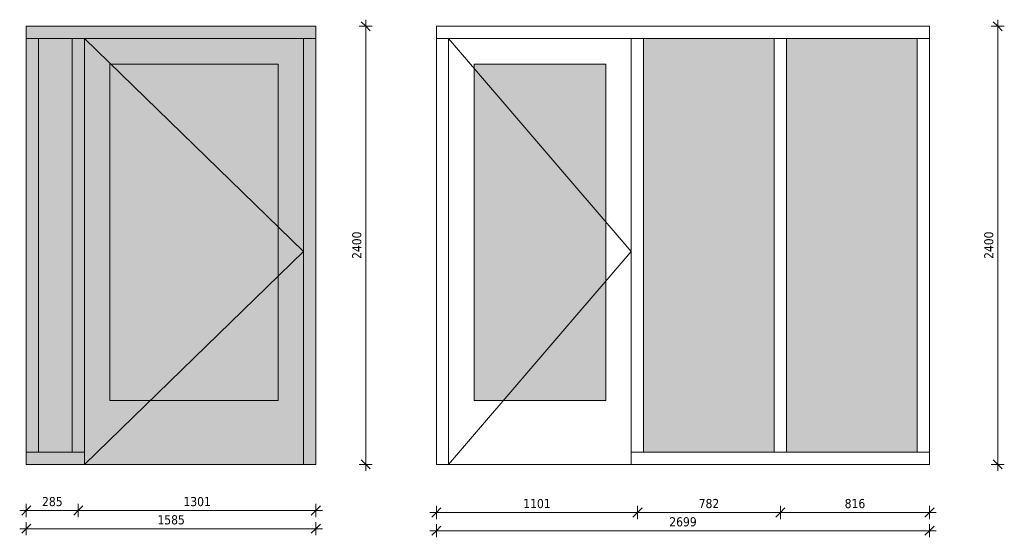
# Model space of a CAD drawing. Header units: millimetres. Extents: x 28714 to 120190, y -32637 to 2486.
# Tile 5 of 12: x 60152 to 65542, y -400 to 2436. Entities that reach past the tile are written whole.
import ezdxf

# ---------------------------------------------------------------- set-up
doc = ezdxf.new("R2010")
doc.units = ezdxf.units.MM
doc.linetypes.add('Hidden', pattern=[7.14375, 4.7625, -2.38125])
for name, color, linetype, lineweight in [('A-ANNO-DIMS', 211, 'Continuous', 9), ('A-ANNO-DIMS-20', 211, 'Continuous', 9), ('A-DOOR', 31, 'Continuous', 13), ('A-DOOR-FRAM', 31, 'Continuous', 13), ('A-GLAZ', 151, 'Continuous', 13), ('A-GLAZ-CURT', 52, 'Continuous', 13), ('A-GLAZ-CWMG', 51, 'Continuous', 13)]:
    doc.layers.add(name, color=color, linetype=linetype, lineweight=lineweight)
doc.styles.add('Tahoma', font='tahoma.ttf', dxfattribs={"height": 50})
doc.dimstyles.new('00_3B_2_5_-_streep_diagonaal', dxfattribs={"dimscale": 304.8, "dimtxt": 52.201042, "dimasz": 0.164042, "dimexe": 0.11811, "dimexo": 0.0625, "dimgap": 0.032808, "dimtad": 1, "dimdec": 0, "dimzin": 0, "dimdsep": 46, "dimtxsty": 'Tahoma', "dimblk1": 'OBLIQUE', "dimblk2": 'OBLIQUE', "dimsah": 1, "dimcen": 0.09, "dimdle": 0.11811, "dimazin": 0, "dimtfac": 1, "dimtdec": 4, "dimtix": 1, "dimtmove": 0, "dimatfit": 3, "dimfxl": 0.11811, "dimfxlon": 1, "dimtvp": 1, "dimtolj": 1, "dimtzin": 0, "dimarcsym": 2})

# ---------------------------------------------------------------- blocks, each defined once
blk = doc.blocks.new('NLRS_31_DO_CWB_deur 1_gen_ASN - 1std-4150532-Bi_11')
at = {"layer": 'A-DOOR-FRAM'}
h = blk.add_hatch(color=256, dxfattribs=at)
h.paths.add_polyline_path([(-15767.6, 0), (-14567.6, 0), (-14567.6, 2333), (-15767.6, 2333), (-15767.6, 67)])
h.paths.add_polyline_path([(-15627.6, 350), (-15627.6, 2193), (-14707.6, 2193), (-14707.6, 350)])
at = {"layer": 'A-DOOR'}
for p, q in [((-14707.6, 350), (-15627.6, 350)), ((-14707.6, 0), (-15627.6, 0))]:
    blk.add_line(p, q, dxfattribs=at)
at = {"layer": 'A-DOOR-FRAM'}
for p, q in [((-15627.6, 2193), (-15627.6, 350)), ((-15627.6, 2193), (-14707.6, 2193)), ((-14707.6, 350), (-14707.6, 2193)), ((-15627.6, 350), (-14707.6, 350)), ((-14567.6, 0), (-15767.6, 0))]:
    blk.add_line(p, q, dxfattribs=at)
blk = doc.blocks.new('Rectangular Mullion - NLRS_3-_CWM_kozijn profiel 067x114_gen_ASN-2029652-Bi_11')
at = {"layer": 'A-GLAZ-CWMG'}
blk.add_hatch(color=256, dxfattribs=at).paths.add_polyline_path([(-15801.1, 2333), (-15801.1, 2400), (-16085.6, 2400), (-16085.6, 2333)])
for p, q in [((-16085.6, 2333), (-16085.6, 2400)), ((-15801.1, 2400), (-16085.6, 2400)), ((-15801.1, 2333), (-16085.6, 2333))]:
    blk.add_line(p, q, dxfattribs=at)
blk = doc.blocks.new('Rectangular Mullion - NLRS_3-_CWM_kozijn profiel 067x114_gen_ASN-2029150-Bi_11')
at = {"layer": 'A-GLAZ-CWMG'}
blk.add_hatch(color=256, dxfattribs=at).paths.add_polyline_path([(-16018.6, 67), (-16018.6, 2333), (-16085.6, 2333), (-16085.6, 67)])
for p, q in [((-16085.6, 2333), (-16018.6, 2333)), ((-16085.6, 2333), (-16085.6, 67)), ((-16018.6, 2333), (-16018.6, 67)), ((-16018.6, 67), (-16085.6, 67))]:
    blk.add_line(p, q, dxfattribs=at)
blk = doc.blocks.new('Rectangular Mullion - NLRS_3-_CWM_kozijn profiel 067x114_gen_ASN-4150435-Bi_11')
at = {"layer": 'A-GLAZ-CWMG'}
blk.add_hatch(color=256, dxfattribs=at).paths.add_polyline_path([(-14567.6, 0), (-14500.6, 0), (-14500.6, 2333), (-14567.6, 2333)])
for p, q in [((-14567.6, 2333), (-14500.6, 2333)), ((-14567.6, 0), (-14567.6, 2333)), ((-14500.6, 0), (-14500.6, 2333)), ((-14500.6, 0), (-14567.6, 0))]:
    blk.add_line(p, q, dxfattribs=at)
blk = doc.blocks.new('NLRS_31_WIN_CWB_subvak -SH_gen_ASN - glas 2-2029767-Bi_11')
at = {"layer": 'A-GLAZ'}
blk.add_hatch(color=256, dxfattribs=at).paths.add_polyline_path([(-16018.6, 67), (-15834.6, 67), (-15834.6, 2333), (-16018.6, 2333)])
blk = doc.blocks.new('Rectangular Mullion - NLRS_3-_CWM_kozijn profiel 067x114_gen_ASN-2029654-Bi_11')
at = {"layer": 'A-GLAZ-CWMG'}
blk.add_hatch(color=256, dxfattribs=at).paths.add_polyline_path([(-14500.6, 2333), (-14500.6, 2400), (-15801.1, 2400), (-15801.1, 2333)])
for p, q in [((-14500.6, 2400), (-15801.1, 2400)), ((-14500.6, 2400), (-14500.6, 2333)), ((-14500.6, 2333), (-15801.1, 2333))]:
    blk.add_line(p, q, dxfattribs=at)
blk = doc.blocks.new('Rectangular Mullion - NLRS_3-_CWM_kozijn profiel 067x114_gen_ASN-4150591-Bi_11')
at = {"layer": 'A-GLAZ-CWMG'}
blk.add_hatch(color=256, dxfattribs=at).paths.add_polyline_path([(-16085.6, 0), (-15767.6, 0), (-15767.6, 67), (-16085.6, 67)])
for p, q in [((-16085.6, 0), (-16085.6, 67)), ((-16085.6, 67), (-15767.6, 67)), ((-15767.6, 67), (-15767.6, 0)), ((-16085.6, 0), (-15767.6, 0))]:
    blk.add_line(p, q, dxfattribs=at)
blk = doc.blocks.new('Rectangular Mullion - NLRS_3-_CWM_kozijn profiel 067x114_gen_ASN-2029089-Bi_11')
at = {"layer": 'A-GLAZ-CWMG'}
blk.add_hatch(color=256, dxfattribs=at).paths.add_polyline_path([(-15767.6, 67), (-15767.6, 2333), (-15834.6, 2333), (-15834.6, 67)])
for p, q in [((-15834.6, 2333), (-15767.6, 2333)), ((-15834.6, 2333), (-15834.6, 67)), ((-15767.6, 2333), (-15767.6, 67)), ((-15767.6, 67), (-15834.6, 67))]:
    blk.add_line(p, q, dxfattribs=at)
blk = doc.blocks.new('NLRS_31_WIN_CWB_subvak -SH_gen_ASN - glas 2-4157408-Bi_11')
at = {"layer": 'A-GLAZ'}
blk.add_hatch(color=256, dxfattribs=at).paths.add_polyline_path([(-14707.6, 350), (-14707.6, 2193), (-15627.6, 2193), (-15627.6, 350)])
blk = doc.blocks.new('BU deur links - BU deur links-4150590-Bi_11')
at = {"layer": 'A-GLAZ'}
for p, q in [((-15767.6, 2333), (-14567.6, 1166.5)), ((-14567.6, 1166.5), (-15767.6, 0))]:
    blk.add_line(p, q, dxfattribs=at)
blk = doc.blocks.new('System Panel - NLRS_31_CWP_glas dubbel_gen_ASN-3723027-Bi_12')
at = {"layer": 'A-GLAZ-CURT'}
blk.add_hatch(color=256, dxfattribs=at).paths.add_polyline_path([(-24428.6, 67), (-24428.6, 2333), (-25144, 2333), (-25144, 67)])
blk = doc.blocks.new('Rectangular Mullion - 30_3B_rechthoek-3722909-Bi_12')
at = {"layer": 'A-GLAZ-CWMG'}
for p, q in [((-27060.6, 2333), (-27060.6, 2400)), ((-25959.9, 2400), (-27060.6, 2400)), ((-25959.9, 2333), (-27060.6, 2333))]:
    blk.add_line(p, q, dxfattribs=at)
blk = doc.blocks.new('Rectangular Mullion - 30_3B_rechthoek-3723023-Bi_12')
at = {"layer": 'A-GLAZ-CWMG'}
for p, q in [((-25177.5, 67), (-24361.6, 67)), ((-24361.6, 67), (-24361.6, 0)), ((-25177.5, 0), (-24361.6, 0))]:
    blk.add_line(p, q, dxfattribs=at)
blk = doc.blocks.new('Rectangular Mullion - 30_3B_rechthoek-4150625-Bi_12')
at = {"layer": 'A-GLAZ-CWMG'}
for p, q in [((-27060.6, 2333), (-26993.6, 2333)), ((-27060.6, 2333), (-27060.6, 0)), ((-26993.6, 2333), (-26993.6, 0)), ((-26993.6, 0), (-27060.6, 0))]:
    blk.add_line(p, q, dxfattribs=at)
blk = doc.blocks.new('Rectangular Mullion - 30_3B_rechthoek-3391343-Bi_12')
at = {"layer": 'A-GLAZ-CWMG'}
for p, q in [((-24428.6, 2333), (-24361.6, 2333)), ((-24428.6, 67), (-24428.6, 2333)), ((-24361.6, 67), (-24361.6, 2333)), ((-24361.6, 67), (-24428.6, 67))]:
    blk.add_line(p, q, dxfattribs=at)
blk = doc.blocks.new('Rectangular Mullion - 30_3B_rechthoek-3723024-Bi_12')
at = {"layer": 'A-GLAZ-CWMG'}
for p, q in [((-24361.6, 2400), (-25177.5, 2400)), ((-24361.6, 2400), (-24361.6, 2333)), ((-24361.6, 2333), (-25177.5, 2333))]:
    blk.add_line(p, q, dxfattribs=at)
blk = doc.blocks.new('Rectangular Mullion - 30_3B_rechthoek-4150626-Bi_12')
at = {"layer": 'A-GLAZ-CWMG'}
for p, q in [((-25993.4, 0), (-25993.4, 67)), ((-25993.4, 67), (-25177.5, 67)), ((-25993.4, 0), (-25177.5, 0))]:
    blk.add_line(p, q, dxfattribs=at)
blk = doc.blocks.new('Rectangular Mullion - 30_3B_rechthoek-3391240-Bi_12')
at = {"layer": 'A-GLAZ-CWMG'}
for p, q in [((-25211, 2333), (-25144, 2333)), ((-25211, 2333), (-25211, 67)), ((-25144, 2333), (-25144, 67)), ((-25144, 67), (-25211, 67))]:
    blk.add_line(p, q, dxfattribs=at)
blk = doc.blocks.new('NLRS_31_DO_CWB_deur 1_gen_ASN - 1std-4151668-Bi_12')
at = {"layer": 'A-DOOR'}
for p, q in [((-26133.4, 350), (-26853.6, 350)), ((-26133.4, 0), (-26853.6, 0))]:
    blk.add_line(p, q, dxfattribs=at)
at = {"layer": 'A-DOOR-FRAM'}
for p, q in [((-26853.6, 2193), (-26853.6, 350)), ((-26853.6, 2193), (-26133.4, 2193)), ((-26133.4, 350), (-26133.4, 2193)), ((-26853.6, 350), (-26133.4, 350)), ((-25993.4, 0), (-26993.6, 0))]:
    blk.add_line(p, q, dxfattribs=at)
blk = doc.blocks.new('Rectangular Mullion - 30_3B_rechthoek-3723026-Bi_12')
at = {"layer": 'A-GLAZ-CWMG'}
for p, q in [((-25177.5, 2400), (-25959.9, 2400)), ((-25177.5, 2333), (-25959.9, 2333))]:
    blk.add_line(p, q, dxfattribs=at)
blk = doc.blocks.new('NLRS_31_WIN_CWB_subvak -SH_gen_ASN - glas 2-4157464-Bi_12')
at = {"layer": 'A-GLAZ'}
blk.add_hatch(color=256, dxfattribs=at).paths.add_polyline_path([(-26133.4, 350), (-26133.4, 2193), (-26853.6, 2193), (-26853.6, 350)])
blk = doc.blocks.new('BU deur links - BU deur links-4150685-Bi_12')
at = {"layer": 'A-GLAZ'}
for p, q in [((-26993.6, 2333), (-25993.4, 1166.5)), ((-25993.4, 1166.5), (-26993.6, 0))]:
    blk.add_line(p, q, dxfattribs=at)
blk = doc.blocks.new('DIMBLOCK48-Bi_11')
at = {"layer": 'A-ANNO-DIMS-20'}
for p, q in [((60152.5, -252.7), (60473, -252.7)), ((60188.5, -252.7), (60163.5, -277.7)), ((60188.5, -252.7), (60188.5, -216.7)), ((60188.5, -252.7), (60213.5, -227.7)), ((60188.5, -252.7), (60188.5, -288.7)), ((60473, -252.7), (60448, -277.7)), ((60473, -252.7), (60473, -216.7)), ((60473, -252.7), (60498, -227.7)), ((60473, -252.7), (60473, -288.7))]:
    blk.add_line(p, q, dxfattribs=at)
at = {"layer": 'A-ANNO-DIMS-20', "color": 0, "insert": (60274.8, -178.7), "char_height": 50, "width": 134.231, "attachment_point": 1, "line_spacing_factor": 0.994306, "style": 'Tahoma'}
blk.add_mtext('285', dxfattribs=at)
blk = doc.blocks.new('_Oblique')
at = {"color": 0, "linetype": 'ByBlock', "lineweight": -2}
blk.add_line((-0.5, -0.5), (0.5, 0.5), dxfattribs=at)
blk = doc.blocks.new('DIMBLOCK49-Bi_11')
at = {"layer": 'A-ANNO-DIMS-20'}
for p, q in [((60473, -252.7), (60448, -277.7)), ((60473, -252.7), (60473, -216.7)), ((60473, -252.7), (60498, -227.7)), ((60473, -252.7), (61809.5, -252.7)), ((60473, -252.7), (60473, -288.7)), ((61773.5, -252.7), (61748.5, -277.7)), ((61773.5, -252.7), (61773.5, -216.7)), ((61773.5, -252.7), (61798.5, -227.7)), ((61773.5, -252.7), (61773.5, -288.7))]:
    blk.add_line(p, q, dxfattribs=at)
at = {"layer": 'A-ANNO-DIMS-20', "color": 0, "insert": (61048.7, -178.7), "char_height": 50, "width": 178.975, "attachment_point": 1, "line_spacing_factor": 0.994306, "style": 'Tahoma'}
blk.add_mtext('1301', dxfattribs=at)
blk = doc.blocks.new('DIMBLOCK50-Bi_11')
at = {"layer": 'A-ANNO-DIMS-20'}
for p, q in [((62046.5, 2436), (62046.5, -36)), ((62046.5, 2400), (62010.5, 2400)), ((62046.5, 2400), (62021.5, 2425)), ((62046.5, 2400), (62071.5, 2375)), ((62046.5, 2400), (62082.5, 2400)), ((62046.5, 0), (62010.5, 0)), ((62046.5, 0), (62021.5, 25)), ((62046.5, 0), (62071.5, -25)), ((62046.5, 0), (62082.5, 0))]:
    blk.add_line(p, q, dxfattribs=at)
at = {"layer": 'A-ANNO-DIMS-20', "color": 0, "insert": (61972.4, 1125.4), "char_height": 50, "width": 178.975, "attachment_point": 1, "rotation": 90, "line_spacing_factor": 0.994306, "style": 'Tahoma'}
blk.add_mtext('2400', dxfattribs=at)
blk = doc.blocks.new('DIMBLOCK51-Bi_11')
at = {"layer": 'A-ANNO-DIMS-20'}
for p, q in [((60188.5, -352.7), (60188.5, -316.7)), ((61773.5, -352.7), (61773.5, -316.7)), ((60152.5, -352.7), (61809.5, -352.7)), ((60188.5, -352.7), (60163.5, -377.7)), ((60188.5, -352.7), (60213.5, -327.7)), ((60188.5, -352.7), (60188.5, -388.7)), ((61773.5, -352.7), (61748.5, -377.7)), ((61773.5, -352.7), (61798.5, -327.7)), ((61773.5, -352.7), (61773.5, -388.7))]:
    blk.add_line(p, q, dxfattribs=at)
at = {"layer": 'A-ANNO-DIMS-20', "color": 0, "insert": (60906.4, -278.7), "char_height": 50, "width": 178.975, "attachment_point": 1, "line_spacing_factor": 0.994306, "style": 'Tahoma'}
blk.add_mtext('1585', dxfattribs=at)
blk = doc.blocks.new('DIMBLOCK52-Bi_12')
at = {"layer": 'A-ANNO-DIMS-20'}
for p, q in [((62397, -363.7), (65168, -363.7)), ((62433, -363.7), (62408, -388.7)), ((62433, -363.7), (62433, -327.7)), ((62433, -363.7), (62458, -338.7)), ((62433, -363.7), (62433, -399.7)), ((65132, -363.7), (65107, -388.7)), ((65132, -363.7), (65132, -327.7)), ((65132, -363.7), (65157, -338.7)), ((65132, -363.7), (65132, -399.7))]:
    blk.add_line(p, q, dxfattribs=at)
at = {"layer": 'A-ANNO-DIMS-20', "color": 0, "insert": (63707.9, -289.6), "char_height": 50, "width": 178.975, "attachment_point": 1, "line_spacing_factor": 0.994306, "style": 'Tahoma'}
blk.add_mtext('2699', dxfattribs=at)
blk = doc.blocks.new('DIMBLOCK53-Bi_12')
at = {"layer": 'A-ANNO-DIMS-20'}
for p, q in [((65505.8, 2436), (65505.8, -36)), ((65505.8, 2400), (65469.8, 2400)), ((65505.8, 2400), (65480.8, 2425)), ((65505.8, 2400), (65530.8, 2375)), ((65505.8, 2400), (65541.8, 2400)), ((65505.8, 0), (65469.8, 0)), ((65505.8, 0), (65480.8, 25)), ((65505.8, 0), (65530.8, -25)), ((65505.8, 0), (65541.8, 0))]:
    blk.add_line(p, q, dxfattribs=at)
at = {"layer": 'A-ANNO-DIMS-20', "color": 0, "insert": (65431.7, 1125.4), "char_height": 50, "width": 178.975, "attachment_point": 1, "rotation": 90, "line_spacing_factor": 0.994306, "style": 'Tahoma'}
blk.add_mtext('2400', dxfattribs=at)
blk = doc.blocks.new('DIMBLOCK54-Bi_12')
at = {"layer": 'A-ANNO-DIMS-20'}
for p, q in [((64316.1, -263.7), (64291.1, -288.7)), ((64316.1, -263.7), (64316.1, -227.7)), ((64316.1, -263.7), (64341.1, -238.7)), ((65168, -263.7), (64316.1, -263.7)), ((64316.1, -263.7), (64316.1, -299.7)), ((65132, -263.7), (65107, -288.7)), ((65132, -263.7), (65132, -227.7)), ((65132, -263.7), (65157, -238.7)), ((65132, -263.7), (65132, -299.7))]:
    blk.add_line(p, q, dxfattribs=at)
at = {"layer": 'A-ANNO-DIMS-20', "color": 0, "insert": (64668.1, -189.6), "char_height": 50, "width": 134.231, "attachment_point": 1, "line_spacing_factor": 0.994306, "style": 'Tahoma'}
blk.add_mtext('816', dxfattribs=at)
blk = doc.blocks.new('DIMBLOCK55-Bi_12')
at = {"layer": 'A-ANNO-DIMS-20'}
for p, q in [((63533.7, -263.7), (63508.7, -288.7)), ((63533.7, -263.7), (63533.7, -227.7)), ((63533.7, -263.7), (63558.7, -238.7)), ((64316.1, -263.7), (63533.7, -263.7)), ((63533.7, -263.7), (63533.7, -299.7)), ((64316.1, -263.7), (64291.1, -288.7)), ((64316.1, -263.7), (64316.1, -227.7)), ((64316.1, -263.7), (64341.1, -238.7)), ((64316.1, -263.7), (64316.1, -299.7))]:
    blk.add_line(p, q, dxfattribs=at)
at = {"layer": 'A-ANNO-DIMS-20', "color": 0, "insert": (63868.9, -189.6), "char_height": 50, "width": 134.231, "attachment_point": 1, "line_spacing_factor": 0.994306, "style": 'Tahoma'}
blk.add_mtext('782', dxfattribs=at)
blk = doc.blocks.new('DIMBLOCK56-Bi_12')
at = {"layer": 'A-ANNO-DIMS-20'}
for p, q in [((63533.7, -263.7), (62397, -263.7)), ((62433, -263.7), (62408, -288.7)), ((62433, -263.7), (62433, -227.7)), ((62433, -263.7), (62458, -238.7)), ((62433, -263.7), (62433, -299.7)), ((63533.7, -263.7), (63508.7, -288.7)), ((63533.7, -263.7), (63533.7, -227.7)), ((63533.7, -263.7), (63558.7, -238.7)), ((63533.7, -263.7), (63533.7, -299.7))]:
    blk.add_line(p, q, dxfattribs=at)
at = {"layer": 'A-ANNO-DIMS-20', "color": 0, "insert": (62908.7, -189.6), "char_height": 50, "width": 178.975, "attachment_point": 1, "line_spacing_factor": 0.994306, "style": 'Tahoma'}
blk.add_mtext('1101', dxfattribs=at)

msp = doc.modelspace()

# ---------------------------------------------------------------- block references
at = {"layer": 'A-DOOR-FRAM'}
for name, p in [('NLRS_31_DO_CWB_deur 1_gen_ASN - 1std-4150532-Bi_11', (76274.1, 0)), ('NLRS_31_DO_CWB_deur 1_gen_ASN - 1std-4151668-Bi_12', (89493.6, 0))]:
    msp.add_blockref(name, p, dxfattribs=at)
at = {"layer": 'A-GLAZ'}
for name, p in [('NLRS_31_WIN_CWB_subvak -SH_gen_ASN - glas 2-2029767-Bi_11', (76274.1, 0)), ('NLRS_31_WIN_CWB_subvak -SH_gen_ASN - glas 2-4157408-Bi_11', (76274.1, 0)), ('NLRS_31_WIN_CWB_subvak -SH_gen_ASN - glas 2-4157464-Bi_12', (89493.6, 0))]:
    msp.add_blockref(name, p, dxfattribs=at)
at = {"layer": 'A-GLAZ', "linetype": 'Hidden'}
for name, p in [('BU deur links - BU deur links-4150590-Bi_11', (76274.1, 0)), ('BU deur links - BU deur links-4150685-Bi_12', (89493.6, 0))]:
    msp.add_blockref(name, p, dxfattribs=at)
at = {"layer": 'A-GLAZ-CURT'}
for p in [(88711.2, 0), (89493.6, 0)]:
    msp.add_blockref('System Panel - NLRS_31_CWP_glas dubbel_gen_ASN-3723027-Bi_12', p, dxfattribs=at)
at = {"layer": 'A-GLAZ-CWMG'}
for name, p in [('Rectangular Mullion - NLRS_3-_CWM_kozijn profiel 067x114_gen_ASN-2029652-Bi_11', (76274.1, 0)), ('Rectangular Mullion - NLRS_3-_CWM_kozijn profiel 067x114_gen_ASN-2029654-Bi_11', (76274.1, 0)), ('Rectangular Mullion - 30_3B_rechthoek-3722909-Bi_12', (89493.6, 0)), ('Rectangular Mullion - 30_3B_rechthoek-3723026-Bi_12', (89493.6, 0)), ('Rectangular Mullion - 30_3B_rechthoek-3723024-Bi_12', (89493.6, 0)), ('Rectangular Mullion - NLRS_3-_CWM_kozijn profiel 067x114_gen_ASN-2029150-Bi_11', (76274.1, 0)), ('Rectangular Mullion - NLRS_3-_CWM_kozijn profiel 067x114_gen_ASN-2029089-Bi_11', (76274.1, 0)), ('Rectangular Mullion - NLRS_3-_CWM_kozijn profiel 067x114_gen_ASN-4150435-Bi_11', (76274.1, 0)), ('Rectangular Mullion - 30_3B_rechthoek-4150625-Bi_12', (89493.6, 0)), ('Rectangular Mullion - 30_3B_rechthoek-3391240-Bi_12', (88711.2, 0)), ('Rectangular Mullion - 30_3B_rechthoek-3391240-Bi_12', (89493.6, 0)), ('Rectangular Mullion - 30_3B_rechthoek-3391343-Bi_12', (89493.6, 0)), ('Rectangular Mullion - NLRS_3-_CWM_kozijn profiel 067x114_gen_ASN-4150591-Bi_11', (76274.1, 0)), ('Rectangular Mullion - 30_3B_rechthoek-4150626-Bi_12', (89493.6, 0)), ('Rectangular Mullion - 30_3B_rechthoek-3723023-Bi_12', (89493.6, 0))]:
    msp.add_blockref(name, p, dxfattribs=at)

# ---------------------------------------------------------------- dimensions: what is measured, and where the dimension line sits
at = {"layer": 'A-ANNO-DIMS'}
for base, p1, p2, angle, override, picture, middle in [((62046.5, 0), (62010.5, 2400), (62010.5, 0), 90, {"dimpost": '<>', "dimfxl": 2400}, 'DIMBLOCK50-Bi_11', (62010.4, 1200)), ((65505.8, 0), (65469.8, 2400), (65469.8, 0), 90, {"dimpost": '<>', "dimfxl": 2400}, 'DIMBLOCK53-Bi_12', (65469.7, 1200)), ((61773.4857573, -252.7415641), (60472.9857573, -216.7415641), (61773.4857573, -216.7415641), 0, {"dimpost": '<>', "dimfxl": 1300.5}, 'DIMBLOCK49-Bi_11', (61123.2357573, -216.7005971))]:
    dim = msp.add_linear_dim(base=base, p1=p1, p2=p2, angle=angle, dimstyle='00_3B_2_5_-_streep_diagonaal', override=override, dxfattribs=at)
    dim.commit()
    dim.dimension.update_dxf_attribs({"geometry": picture, "text_midpoint": middle})
for base, p1, p2, override, picture, middle in [((60472.9857573, -252.7415641), (60188.4857573, -216.7415641), (60472.9857573, -216.7415641), {"dimpost": '<>', "dimfxl": 284.5}, 'DIMBLOCK48-Bi_11', (60330.7357573, -216.5998584)), ((62433, -263.7), (63533.7, -227.7), (62433, -227.7), {"dimpost": '<>', "dimfxl": 1100.7}, 'DIMBLOCK56-Bi_12', (62983.3, -227.7)), ((63533.7, -263.7), (64316.1, -227.7), (63533.7, -227.7), {"dimpost": '<>', "dimfxl": 782.4}, 'DIMBLOCK55-Bi_12', (63924.9, -227.5)), ((64316.1, -263.7), (65132, -227.7), (64316.1, -227.7), {"dimpost": '<>', "dimfxl": 815.9}, 'DIMBLOCK54-Bi_12', (64724, -227.5)), ((61773.5, -352.7), (60188.5, -316.7), (61773.5, -316.7), {"dimpost": '<>', "dimfxl": 1585}, 'DIMBLOCK51-Bi_11', (60981, -316.6)), ((65132, -363.7), (62433, -327.7), (65132, -327.7), {"dimpost": '<>', "dimfxl": 2699}, 'DIMBLOCK52-Bi_12', (63782.5, -327.6))]:
    dim = msp.add_linear_dim(base=base, p1=p1, p2=p2, dimstyle='00_3B_2_5_-_streep_diagonaal', override=override, dxfattribs=at)
    dim.commit()
    dim.dimension.update_dxf_attribs({"geometry": picture, "text_midpoint": middle})

doc.saveas('drawing.dxf')
